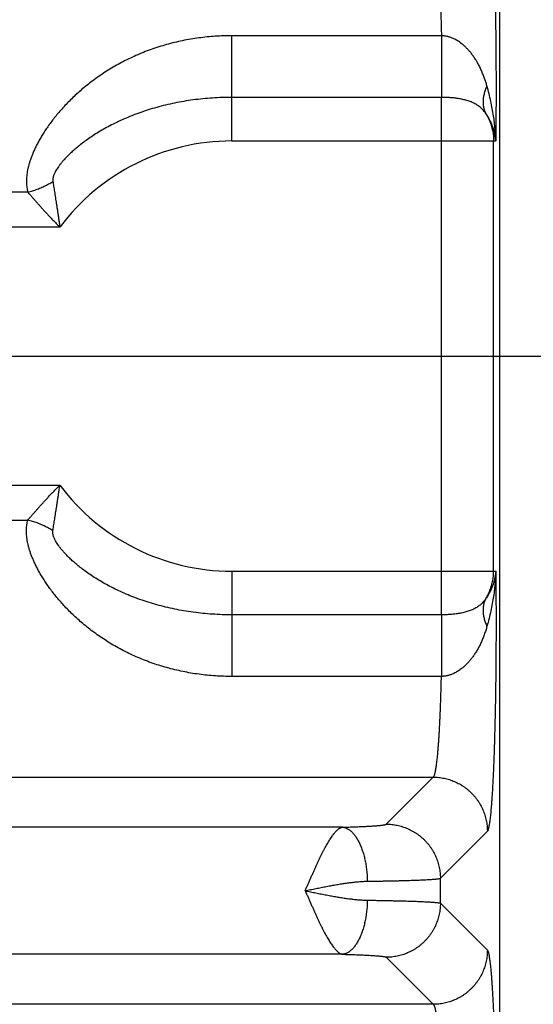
# Model space of a CAD drawing. Header units: inches. Extents: x 0 to 34, y 0 to 22.
# Tile 21 of 111: x 8.069 to 8.449, y 7.122 to 7.85. Entities that reach past the tile are written whole.
import ezdxf

# ---------------------------------------------------------------- set-up
doc = ezdxf.new("R2010")
doc.units = ezdxf.units.IN
doc.header["$LTSCALE"] = 1.87
doc.header["$MEASUREMENT"] = 0
doc.layers.get('0').update_dxf_attribs({"linetype": 'CONTINUOUS'})
doc.layers.add('DIMENSIONS', color=7, linetype='CONTINUOUS')
doc.styles.get("Standard").update_dxf_attribs({"font": 'txt', "width": 0.8})
doc.dimstyles.new('DIMSTYLE_1', dxfattribs={"dimtxt": 0.125, "dimasz": 0.18, "dimexe": 0.18, "dimexo": 0.0625, "dimgap": 0.09, "dimtad": 0, "dimtih": 1, "dimtoh": 1, "dimdec": 3, "dimzin": 4, "dimdsep": 46, "dimtxsty": 'STANDARD', "dimblk": '_FILLED', "dimblk1": '_FILLED', "dimblk2": '_FILLED', "dimcen": 0.09, "dimadec": 0, "dimazin": 0, "dimtp": 0.01, "dimtm": 0.01, "dimtfac": 1, "dimtdec": 3, "dimtofl": 0, "dimtmove": 0, "dimatfit": 3, "dimldrblk": '_FILLED', "dimfxl": 1, "dimtolj": 1, "dimtzin": 4, "dimarcsym": 0})

# ---------------------------------------------------------------- blocks, each defined once
blk = doc.blocks.new('_FILLED')
at = {"color": 0, "linetype": 'BYBLOCK'}
blk.add_solid([(0, 0), (-1, 0.1736), (-1, -0.1736)], dxfattribs=at)
blk = doc.blocks.new('*D4')
at = {"layer": 'DIMENSIONS', "color": 2, "linetype": 'CONTINUOUS'}
for p, q in [((6.87741, 7.60102), (9.29931, 7.60102)), ((9.17431, 7.60102), (9.17431, 6.87704)), ((9.17431, 5.68002), (9.17431, 6.43954)), ((8.18075, 5.68002), (9.29931, 5.68002))]:
    blk.add_line(p, q, dxfattribs=at)
at = {"layer": 'DIMENSIONS', "color": 2, "linetype": 'CONTINUOUS', "xscale": 0.18, "yscale": 0.18, "zscale": 0.18}
for p, rotation in [((9.17431, 7.60102), 90), ((9.17431, 5.68002), 270)]:
    blk.add_blockref('_FILLED', p, dxfattribs=dict(at, rotation=rotation))
at = {"layer": 'DIMENSIONS', "color": 2, "linetype": 'CONTINUOUS', "width": 0.8}
for s, p in [('1.921', (8.82431, 6.68954)), ('[', (8.82431, 6.50204)), (']', (9.42431, 6.50204)), ('48.79', (8.92431, 6.50204))]:
    blk.add_text(s, height=0.125, dxfattribs=at).set_placement(p)
blk = doc.blocks.new('*D5')
at = {"layer": 'DIMENSIONS', "color": 2, "linetype": 'CONTINUOUS'}
for p, q in [((8.35231, 9.41602), (10.04931, 9.41602)), ((9.92431, 9.41602), (9.92431, 8.18981)), ((9.92431, 5.68002), (9.92431, 7.75231)), ((8.18075, 5.68002), (10.04931, 5.68002))]:
    blk.add_line(p, q, dxfattribs=at)
at = {"layer": 'DIMENSIONS', "color": 2, "linetype": 'CONTINUOUS', "xscale": 0.18, "yscale": 0.18, "zscale": 0.18}
for p, rotation in [((9.92431, 9.41602), 90), ((9.92431, 5.68002), 270)]:
    blk.add_blockref('_FILLED', p, dxfattribs=dict(at, rotation=rotation))
at = {"layer": 'DIMENSIONS', "color": 2, "linetype": 'CONTINUOUS', "width": 0.8}
for s, p in [('3.736', (9.57431, 8.00231)), ('[', (9.57431, 7.81481)), (']', (10.17431, 7.81481)), ('94.89', (9.67431, 7.81481))]:
    blk.add_text(s, height=0.125, dxfattribs=at).set_placement(p)

msp = doc.modelspace()

# ---------------------------------------------------------------- linework, layer by layer
at = {"color": 7, "linetype": 'CONTINUOUS'}
for p, q in [((8.42431, 5.96592), (8.42431, 9.24856)), ((8.38124, 7.83771), (8.22631, 7.83771)), ((8.22631, 7.75994), (8.22631, 7.83771)), ((8.38129, 7.79217), (8.22631, 7.79217)), ((8.38129, 7.40986), (8.38129, 7.79217)), ((8.22631, 7.75994), (8.4214, 7.75994)), ((8.41984, 7.4421), (8.41984, 7.75994)), ((8.07547, 7.72223), (8.01628, 7.72223)), ((8.09916, 7.69634), (8.05528, 7.69634)), ((8.05528, 7.5057), (8.09916, 7.5057)), ((8.01628, 7.47981), (8.07547, 7.47981)), ((8.22631, 7.4421), (8.4214, 7.4421)), ((8.22631, 7.4421), (8.22631, 7.36433)), ((8.38129, 7.40986), (8.22631, 7.40986)), ((8.38124, 7.36433), (8.22631, 7.36433)), ((5.00439, 7.28993), (8.37524, 7.28993)), ((8.3405, 7.25519), (8.37524, 7.28993)), ((8.30811, 7.25298), (5.07151, 7.25298)), ((8.38046, 7.21523), (8.4152, 7.24997)), ((8.38046, 7.19681), (8.38046, 7.21523)), ((8.38046, 7.19681), (8.4152, 7.16207)), ((8.30811, 7.15906), (5.07151, 7.15906)), ((8.3405, 7.15684), (8.37524, 7.12211)), ((8.37524, 7.12211), (5.00439, 7.12211))]:
    msp.add_line(p, q, dxfattribs=at)
for start, end in [(90, 143.14108), (216.85891, 270)]:
    msp.add_arc((8.22631, 7.60102), 0.15892, start, end, dxfattribs=at)
for points, knots in [([(8.4152, 7.95207), (8.4153, 7.95197), (8.41548, 7.95168), (8.41571, 7.95112), (8.41595, 7.95037), (8.41619, 7.94942), (8.41642, 7.94827), (8.41666, 7.94692), (8.41689, 7.94537), (8.41712, 7.94363), (8.41735, 7.9417), (8.41757, 7.93958), (8.41779, 7.93728), (8.41801, 7.93479), (8.41822, 7.93212), (8.41843, 7.92927), (8.41864, 7.92625), (8.41884, 7.92307), (8.41903, 7.91971), (8.41922, 7.9162), (8.41941, 7.91253), (8.41958, 7.90871), (8.41976, 7.90475), (8.41992, 7.90064), (8.42008, 7.8964), (8.42023, 7.89203), (8.42038, 7.88754), (8.42051, 7.88293), (8.42064, 7.87821), (8.42077, 7.87338), (8.42088, 7.86846), (8.42099, 7.86344), (8.42109, 7.85834), (8.42118, 7.85315), (8.42126, 7.8479), (8.42133, 7.84258), (8.4214, 7.83721), (8.42146, 7.83178), (8.42151, 7.82631), (8.42155, 7.8208), (8.42158, 7.81526), (8.4216, 7.8097), (8.42161, 7.80413), (8.42162, 7.79855), (8.42161, 7.79296), (8.4216, 7.78739), (8.42158, 7.78183), (8.42155, 7.77629), (8.42151, 7.77079), (8.42146, 7.76535), (8.42142, 7.76173), (8.4214, 7.75994)], [0, 0, 0, 0, 0.002185, 0.005289, 0.009373, 0.014463, 0.020567, 0.027681, 0.035798, 0.04491, 0.055009, 0.066085, 0.078123, 0.091108, 0.105022, 0.119848, 0.13557, 0.152171, 0.169629, 0.187918, 0.207005, 0.226864, 0.247477, 0.268823, 0.290876, 0.313599, 0.336957, 0.360918, 0.385455, 0.41054, 0.436142, 0.462224, 0.488749, 0.51568, 0.542982, 0.570622, 0.598562, 0.626769, 0.655206, 0.683837, 0.712618, 0.741505, 0.770459, 0.799452, 0.828458, 0.857442, 0.886347, 0.915113, 0.943682, 0.971996, 1, 1, 1, 1]), ([(8.37524, 7.91211), (8.37534, 7.91203), (8.37554, 7.91179), (8.37579, 7.91133), (8.37605, 7.91069), (8.3763, 7.90989), (8.37656, 7.90891), (8.37681, 7.90777), (8.37706, 7.90646), (8.3773, 7.90498), (8.37755, 7.90334), (8.37778, 7.90154), (8.37802, 7.89959), (8.37825, 7.89747), (8.37848, 7.89521), (8.3787, 7.89279), (8.37891, 7.89023), (8.37912, 7.88754), (8.37932, 7.8847), (8.37952, 7.88173), (8.37971, 7.87864), (8.37989, 7.87542), (8.38006, 7.87208), (8.38023, 7.86863), (8.38038, 7.86508), (8.38053, 7.86143), (8.38068, 7.85768), (8.38081, 7.85384), (8.38093, 7.84991), (8.38104, 7.84591), (8.38115, 7.84184), (8.38121, 7.83909), (8.38124, 7.83771)], [0, 0, 0, 0, 0.005141, 0.01216, 0.021255, 0.032505, 0.045938, 0.061561, 0.079367, 0.099342, 0.121464, 0.145709, 0.172047, 0.200442, 0.230849, 0.263221, 0.297506, 0.333656, 0.371617, 0.411336, 0.452753, 0.495802, 0.540417, 0.586526, 0.634047, 0.682893, 0.732989, 0.784277, 0.836693, 0.890166, 0.944625, 1, 1, 1, 1]), ([(8.22631, 7.83771), (8.22427, 7.83771), (8.22019, 7.83764), (8.21408, 7.83733), (8.20799, 7.83682), (8.20192, 7.83611), (8.19589, 7.83519), (8.18991, 7.83407), (8.18397, 7.83274), (8.17809, 7.83121), (8.17229, 7.82948), (8.16658, 7.82755), (8.16096, 7.82543), (8.15546, 7.82312), (8.15009, 7.82064), (8.14486, 7.818), (8.1398, 7.8152), (8.13491, 7.81227), (8.1302, 7.80923), (8.12568, 7.80609), (8.12137, 7.80286), (8.11727, 7.79957), (8.11337, 7.79624), (8.10969, 7.79288), (8.10622, 7.7895), (8.10296, 7.78614), (8.09991, 7.78278), (8.09706, 7.77945), (8.09441, 7.77617), (8.09195, 7.77292), (8.08969, 7.76974), (8.0876, 7.76662), (8.0857, 7.76357), (8.08397, 7.76058), (8.0824, 7.75768), (8.08098, 7.75486), (8.07973, 7.75211), (8.07862, 7.74945), (8.07765, 7.74687), (8.07681, 7.74438), (8.07612, 7.74197), (8.07555, 7.73963), (8.0751, 7.73739), (8.07476, 7.73522), (8.07454, 7.73313), (8.07444, 7.73112), (8.07444, 7.72919), (8.07455, 7.72734), (8.07475, 7.72557), (8.07505, 7.72387), (8.07532, 7.72277), (8.07547, 7.72223)], [0, 0, 0, 0, 0.029206, 0.058387, 0.087541, 0.116667, 0.145766, 0.174829, 0.203847, 0.232811, 0.261705, 0.290495, 0.319141, 0.347606, 0.37584, 0.403789, 0.431397, 0.458608, 0.485368, 0.511621, 0.537317, 0.562416, 0.586876, 0.610664, 0.633757, 0.656132, 0.677773, 0.69867, 0.718814, 0.738201, 0.756838, 0.774732, 0.791893, 0.808333, 0.824071, 0.839125, 0.853512, 0.867255, 0.880385, 0.892926, 0.904899, 0.916331, 0.92726, 0.937714, 0.947711, 0.957282, 0.96647, 0.975304, 0.983812, 0.992042, 1, 1, 1, 1]), ([(8.41492, 7.8006), (8.41462, 7.80165), (8.41399, 7.80375), (8.41293, 7.80685), (8.41176, 7.80988), (8.41048, 7.81283), (8.4091, 7.81565), (8.40764, 7.81832), (8.4061, 7.82081), (8.40452, 7.82311), (8.40292, 7.8252), (8.40131, 7.82709), (8.39972, 7.82877), (8.39816, 7.83023), (8.39667, 7.83151), (8.39522, 7.83261), (8.39383, 7.83357), (8.39247, 7.83439), (8.39117, 7.8351), (8.38992, 7.83569), (8.38873, 7.83619), (8.38759, 7.8366), (8.38648, 7.83693), (8.3854, 7.8372), (8.38434, 7.83741), (8.38329, 7.83756), (8.38227, 7.83767), (8.38158, 7.8377), (8.38124, 7.83771)], [0, 0, 0, 0, 0.061475, 0.122981, 0.184072, 0.244337, 0.303326, 0.360565, 0.415492, 0.46776, 0.517235, 0.563776, 0.607155, 0.647139, 0.683848, 0.717728, 0.74926, 0.778888, 0.806679, 0.832531, 0.856584, 0.879225, 0.900855, 0.921691, 0.941871, 0.961541, 0.980862, 1, 1, 1, 1]), ([(8.38124, 7.83771), (8.38124, 7.83708), (8.38124, 7.83582), (8.38125, 7.8339), (8.38125, 7.83196), (8.38125, 7.83001), (8.38125, 7.82803), (8.38125, 7.82605), (8.38126, 7.82406), (8.38126, 7.82207), (8.38126, 7.82009), (8.38126, 7.81812), (8.38126, 7.81617), (8.38126, 7.81424), (8.38127, 7.81234), (8.38127, 7.81047), (8.38127, 7.80863), (8.38127, 7.80684), (8.38127, 7.80509), (8.38128, 7.8034), (8.38128, 7.80176), (8.38128, 7.80018), (8.38128, 7.79867), (8.38128, 7.79722), (8.38129, 7.79585), (8.38129, 7.79455), (8.38129, 7.79334), (8.38129, 7.79255), (8.38129, 7.79217)], [0, 0, 0, 0, 0.04138, 0.083437, 0.12605, 0.169105, 0.212487, 0.256082, 0.299773, 0.343444, 0.386978, 0.430259, 0.473173, 0.515606, 0.557444, 0.598576, 0.638893, 0.678287, 0.716654, 0.753892, 0.789901, 0.824587, 0.857856, 0.889619, 0.919794, 0.948299, 0.975058, 1, 1, 1, 1]), ([(8.41492, 7.8006), (8.41468, 7.80011), (8.41424, 7.79912), (8.41366, 7.79762), (8.41317, 7.79613), (8.41276, 7.79465), (8.41243, 7.79318), (8.4122, 7.79173), (8.41206, 7.79031), (8.412, 7.78891), (8.41204, 7.78754), (8.41217, 7.7862), (8.41238, 7.78489), (8.41269, 7.78363), (8.41308, 7.78241), (8.41356, 7.78123), (8.41394, 7.78048), (8.41415, 7.78011)], [0, 0, 0, 0, 0.077098, 0.152548, 0.22633, 0.298442, 0.368899, 0.437736, 0.505007, 0.570785, 0.635165, 0.698265, 0.760221, 0.82119, 0.881347, 0.940883, 1, 1, 1, 1]), ([(8.4214, 7.75994), (8.42138, 7.76135), (8.42128, 7.76427), (8.42097, 7.7688), (8.42047, 7.7736), (8.41978, 7.77865), (8.41888, 7.78391), (8.41777, 7.78935), (8.41645, 7.79495), (8.41545, 7.7987), (8.41492, 7.8006)], [0, 0, 0, 0, 0.102421, 0.212459, 0.329546, 0.453134, 0.582631, 0.717406, 0.856773, 1, 1, 1, 1]), ([(8.22631, 7.79217), (8.22391, 7.79217), (8.21913, 7.79209), (8.21197, 7.79173), (8.20486, 7.79114), (8.19782, 7.79031), (8.19088, 7.78926), (8.18406, 7.78798), (8.17737, 7.78649), (8.17085, 7.7848), (8.1645, 7.78291), (8.15835, 7.78085), (8.15243, 7.77863), (8.14674, 7.77626), (8.14132, 7.77378), (8.13617, 7.7712), (8.13131, 7.76855), (8.12677, 7.76585), (8.12255, 7.76315), (8.11867, 7.76046), (8.11513, 7.75783), (8.11193, 7.75527), (8.10906, 7.75281), (8.10653, 7.75047), (8.1043, 7.74827), (8.10237, 7.74622), (8.10072, 7.74432), (8.09931, 7.74257), (8.09813, 7.74096), (8.09715, 7.73951), (8.09634, 7.73818), (8.09568, 7.73698), (8.09516, 7.7359), (8.09475, 7.73491), (8.09443, 7.73402), (8.0942, 7.7332), (8.09405, 7.73246), (8.09395, 7.73178), (8.09392, 7.73115), (8.09393, 7.73058), (8.09397, 7.73022), (8.094, 7.73004)], [0, 0, 0, 0, 0.0466, 0.093069, 0.139309, 0.185229, 0.230739, 0.27575, 0.320168, 0.363891, 0.406815, 0.448841, 0.489874, 0.529806, 0.568515, 0.605875, 0.641752, 0.676008, 0.70851, 0.739132, 0.76777, 0.794338, 0.818794, 0.841126, 0.861362, 0.879584, 0.895882, 0.910383, 0.92323, 0.934568, 0.944557, 0.953362, 0.961136, 0.968006, 0.974096, 0.979535, 0.984442, 0.988885, 0.99292, 0.996604, 1, 1, 1, 1]), ([(8.41415, 7.78011), (8.41389, 7.78051), (8.41333, 7.78129), (8.41243, 7.78241), (8.41144, 7.78348), (8.41036, 7.78448), (8.40921, 7.78542), (8.40798, 7.78629), (8.40669, 7.78709), (8.40532, 7.78782), (8.4039, 7.78848), (8.40243, 7.78907), (8.40092, 7.7896), (8.39936, 7.79007), (8.39778, 7.79048), (8.39617, 7.79084), (8.39454, 7.79114), (8.3929, 7.7914), (8.39125, 7.79162), (8.38959, 7.7918), (8.38793, 7.79194), (8.38627, 7.79205), (8.38461, 7.79212), (8.38295, 7.79216), (8.38184, 7.79217), (8.38129, 7.79217)], [0, 0, 0, 0, 0.039131, 0.078585, 0.118402, 0.15864, 0.199352, 0.240575, 0.28235, 0.324699, 0.367631, 0.411128, 0.455148, 0.499644, 0.544545, 0.589764, 0.635217, 0.680809, 0.726457, 0.772122, 0.817785, 0.863433, 0.909041, 0.954571, 1, 1, 1, 1]), ([(8.4214, 7.75994), (8.42134, 7.76078), (8.42117, 7.7625), (8.42073, 7.76507), (8.4201, 7.76765), (8.41929, 7.77023), (8.41829, 7.77279), (8.4171, 7.7753), (8.41572, 7.77776), (8.41469, 7.77934), (8.41415, 7.78011)], [0, 0, 0, 0, 0.117484, 0.23765, 0.360216, 0.484859, 0.611384, 0.739549, 0.869122, 1, 1, 1, 1]), ([(8.41415, 7.78011), (8.41448, 7.77956), (8.41513, 7.77845), (8.41601, 7.77673), (8.41681, 7.77497), (8.41751, 7.77318), (8.41813, 7.77135), (8.41865, 7.76949), (8.41908, 7.76761), (8.41942, 7.7657), (8.41966, 7.76379), (8.4198, 7.76186), (8.41984, 7.76058), (8.41984, 7.75994)], [0, 0, 0, 0, 0.090877, 0.181801, 0.27273, 0.363647, 0.454559, 0.545494, 0.636452, 0.727394, 0.818298, 0.909161, 1, 1, 1, 1]), ([(8.07547, 7.72223), (8.07606, 7.72237), (8.07724, 7.72266), (8.079, 7.72316), (8.08075, 7.72371), (8.08249, 7.72432), (8.08421, 7.72499), (8.08592, 7.72571), (8.0876, 7.72648), (8.08925, 7.7273), (8.09087, 7.72816), (8.09246, 7.72908), (8.09349, 7.72972), (8.094, 7.73004)], [0, 0, 0, 0, 0.089991, 0.18053, 0.271499, 0.362777, 0.45424, 0.545765, 0.637228, 0.728505, 0.819473, 0.910011, 1, 1, 1, 1]), ([(8.094, 7.73004), (8.0941, 7.72946), (8.09429, 7.72827), (8.09458, 7.72643), (8.09489, 7.72451), (8.09522, 7.72248), (8.09555, 7.72035), (8.0959, 7.71812), (8.09626, 7.71577), (8.09664, 7.71332), (8.09703, 7.71076), (8.09744, 7.70809), (8.09785, 7.70532), (8.09828, 7.70243), (8.09871, 7.69943), (8.09901, 7.69738), (8.09916, 7.69634)], [0, 0, 0, 0, 0.051885, 0.106335, 0.163505, 0.223581, 0.286753, 0.353145, 0.42276, 0.495568, 0.571503, 0.650533, 0.732747, 0.818309, 0.907356, 1, 1, 1, 1]), ([(8.07547, 7.72223), (8.07587, 7.72175), (8.07669, 7.72079), (8.07796, 7.7193), (8.0793, 7.71774), (8.08072, 7.71611), (8.08221, 7.7144), (8.08379, 7.71263), (8.08545, 7.71078), (8.08719, 7.70886), (8.08901, 7.70689), (8.0909, 7.70486), (8.09286, 7.70278), (8.09489, 7.70066), (8.097, 7.69852), (8.09843, 7.69707), (8.09916, 7.69634)], [0, 0, 0, 0, 0.053121, 0.108841, 0.167322, 0.228745, 0.293282, 0.361013, 0.431852, 0.505662, 0.582201, 0.661232, 0.742619, 0.826279, 0.91211, 1, 1, 1, 1]), ([(8.07547, 7.47981), (8.07586, 7.48028), (8.07668, 7.48124), (8.07795, 7.48273), (8.07928, 7.48428), (8.0807, 7.48591), (8.0822, 7.48762), (8.08379, 7.4894), (8.08545, 7.49126), (8.08719, 7.49317), (8.08901, 7.49515), (8.09089, 7.49718), (8.09285, 7.49925), (8.09488, 7.50137), (8.097, 7.50351), (8.09842, 7.50497), (8.09916, 7.5057)], [0, 0, 0, 0, 0.052677, 0.108141, 0.166567, 0.22809, 0.292836, 0.360818, 0.431843, 0.50568, 0.582127, 0.661023, 0.742292, 0.825908, 0.911829, 1, 1, 1, 1]), ([(8.094, 7.47199), (8.0941, 7.47257), (8.09428, 7.47376), (8.09458, 7.47559), (8.09489, 7.47751), (8.09522, 7.47954), (8.09555, 7.48167), (8.0959, 7.48392), (8.09626, 7.48627), (8.09664, 7.48872), (8.09703, 7.49128), (8.09744, 7.49394), (8.09785, 7.49671), (8.09828, 7.4996), (8.0987, 7.50261), (8.09901, 7.50465), (8.09916, 7.5057)], [0, 0, 0, 0, 0.051606, 0.10588, 0.163004, 0.223142, 0.286448, 0.35301, 0.422764, 0.495617, 0.571516, 0.650469, 0.7326, 0.818113, 0.907195, 1, 1, 1, 1]), ([(8.22631, 7.36433), (8.22429, 7.36433), (8.22024, 7.3644), (8.21417, 7.3647), (8.2081, 7.3652), (8.20204, 7.36591), (8.19601, 7.36683), (8.19002, 7.36795), (8.18407, 7.36927), (8.17819, 7.3708), (8.17238, 7.37253), (8.16666, 7.37446), (8.16104, 7.37658), (8.15554, 7.37888), (8.15016, 7.38137), (8.14492, 7.38401), (8.13985, 7.38681), (8.13495, 7.38974), (8.13023, 7.39279), (8.1257, 7.39594), (8.12138, 7.39917), (8.11726, 7.40247), (8.11336, 7.40581), (8.10967, 7.40918), (8.10618, 7.41257), (8.10291, 7.41595), (8.09985, 7.41932), (8.09699, 7.42266), (8.09434, 7.42597), (8.09187, 7.42923), (8.0896, 7.43243), (8.08751, 7.43557), (8.08561, 7.43864), (8.08387, 7.44163), (8.0823, 7.44454), (8.0809, 7.44737), (8.07965, 7.45011), (8.07854, 7.45276), (8.07759, 7.45533), (8.07678, 7.4578), (8.07609, 7.46019), (8.07552, 7.4625), (8.07508, 7.46472), (8.07476, 7.46687), (8.07454, 7.46894), (8.07444, 7.47093), (8.07444, 7.47285), (8.07454, 7.47469), (8.07474, 7.47647), (8.07507, 7.47816), (8.07532, 7.47927), (8.07547, 7.47981)], [0, 0, 0, 0, 0.028919, 0.057923, 0.086987, 0.116084, 0.145189, 0.174279, 0.203333, 0.232329, 0.261241, 0.290043, 0.318708, 0.3472, 0.375466, 0.403453, 0.431106, 0.458368, 0.485184, 0.511498, 0.537264, 0.562431, 0.586963, 0.610828, 0.633997, 0.65645, 0.678173, 0.699154, 0.719385, 0.738866, 0.757594, 0.77557, 0.792803, 0.8093, 0.82507, 0.840125, 0.854487, 0.868178, 0.88122, 0.893643, 0.905487, 0.916792, 0.92759, 0.937923, 0.947832, 0.957345, 0.966482, 0.975276, 0.98377, 0.992016, 1, 1, 1, 1]), ([(8.094, 7.47199), (8.09349, 7.47232), (8.09246, 7.47296), (8.09087, 7.47387), (8.08925, 7.47474), (8.0876, 7.47556), (8.08592, 7.47633), (8.08422, 7.47705), (8.08249, 7.47772), (8.08075, 7.47833), (8.079, 7.47888), (8.07724, 7.47938), (8.07606, 7.47967), (8.07547, 7.47981)], [0, 0, 0, 0, 0.089981, 0.180512, 0.271473, 0.362745, 0.454204, 0.545727, 0.637191, 0.728472, 0.819447, 0.909996, 1, 1, 1, 1]), ([(8.22631, 7.40986), (8.22392, 7.40986), (8.21913, 7.40994), (8.21198, 7.4103), (8.20488, 7.4109), (8.19785, 7.41172), (8.19092, 7.41277), (8.1841, 7.41405), (8.17742, 7.41554), (8.1709, 7.41723), (8.16455, 7.41911), (8.15841, 7.42116), (8.15249, 7.42338), (8.14681, 7.42575), (8.14138, 7.42823), (8.13623, 7.43081), (8.13137, 7.43346), (8.12682, 7.43615), (8.1226, 7.43886), (8.11871, 7.44155), (8.11516, 7.44418), (8.11195, 7.44675), (8.10909, 7.44921), (8.10655, 7.45154), (8.10432, 7.45375), (8.10239, 7.4558), (8.10073, 7.4577), (8.09933, 7.45945), (8.09814, 7.46105), (8.09716, 7.46251), (8.09635, 7.46384), (8.09569, 7.46504), (8.09516, 7.46613), (8.09475, 7.46711), (8.09444, 7.46801), (8.09421, 7.46882), (8.09405, 7.46957), (8.09395, 7.47025), (8.09392, 7.47088), (8.09393, 7.47145), (8.09397, 7.47182), (8.094, 7.47199)], [0, 0, 0, 0, 0.046554, 0.092979, 0.139178, 0.185059, 0.23053, 0.275502, 0.319877, 0.363555, 0.406436, 0.448427, 0.489435, 0.529351, 0.568057, 0.605426, 0.641324, 0.675611, 0.708149, 0.738812, 0.76749, 0.794098, 0.818582, 0.840941, 0.861195, 0.879426, 0.895728, 0.910229, 0.923078, 0.934425, 0.944434, 0.953253, 0.961036, 0.967915, 0.974012, 0.979454, 0.984361, 0.988806, 0.992851, 0.996561, 1, 1, 1, 1]), ([(8.4214, 7.4421), (8.42134, 7.44125), (8.42117, 7.43954), (8.42073, 7.43697), (8.4201, 7.43439), (8.41929, 7.4318), (8.41829, 7.42925), (8.4171, 7.42673), (8.41572, 7.42428), (8.41469, 7.4227), (8.41415, 7.42193)], [0, 0, 0, 0, 0.117486, 0.23765, 0.360228, 0.484883, 0.611415, 0.739585, 0.86915, 1, 1, 1, 1]), ([(8.41415, 7.42193), (8.41448, 7.42247), (8.41513, 7.42359), (8.41601, 7.4253), (8.41681, 7.42706), (8.41751, 7.42886), (8.41813, 7.43069), (8.41865, 7.43255), (8.41908, 7.43443), (8.41942, 7.43633), (8.41966, 7.43825), (8.4198, 7.44017), (8.41984, 7.44146), (8.41984, 7.4421)], [0, 0, 0, 0, 0.090878, 0.181801, 0.27273, 0.363647, 0.454559, 0.545494, 0.636452, 0.727394, 0.818298, 0.909161, 1, 1, 1, 1]), ([(8.4214, 7.4421), (8.42138, 7.44069), (8.42128, 7.43777), (8.42097, 7.43324), (8.42047, 7.42844), (8.41978, 7.42339), (8.41888, 7.41813), (8.41777, 7.41269), (8.41646, 7.40709), (8.41545, 7.40333), (8.41492, 7.40144)], [0, 0, 0, 0, 0.102391, 0.21241, 0.329483, 0.453064, 0.582562, 0.717345, 0.856735, 1, 1, 1, 1]), ([(8.4214, 7.4421), (8.42142, 7.4403), (8.42146, 7.43668), (8.42151, 7.43123), (8.42155, 7.42573), (8.42158, 7.42019), (8.4216, 7.41463), (8.42161, 7.40905), (8.42162, 7.40347), (8.42161, 7.39789), (8.4216, 7.39232), (8.42158, 7.38676), (8.42155, 7.38122), (8.42151, 7.37572), (8.42146, 7.37024), (8.4214, 7.36482), (8.42133, 7.35944), (8.42126, 7.35412), (8.42118, 7.34887), (8.42109, 7.34369), (8.42099, 7.33858), (8.42088, 7.33357), (8.42077, 7.32864), (8.42064, 7.32382), (8.42051, 7.3191), (8.42038, 7.31449), (8.42023, 7.31), (8.42008, 7.30563), (8.41992, 7.30139), (8.41976, 7.29728), (8.41958, 7.29332), (8.41941, 7.2895), (8.41922, 7.28583), (8.41903, 7.28232), (8.41884, 7.27897), (8.41864, 7.27578), (8.41843, 7.27276), (8.41822, 7.26992), (8.41801, 7.26725), (8.41779, 7.26476), (8.41757, 7.26245), (8.41735, 7.26033), (8.41712, 7.2584), (8.41689, 7.25666), (8.41666, 7.25512), (8.41642, 7.25377), (8.41619, 7.25262), (8.41595, 7.25167), (8.41571, 7.25092), (8.41548, 7.25036), (8.4153, 7.25007), (8.4152, 7.24997)], [0, 0, 0, 0, 0.028045, 0.056389, 0.084977, 0.113753, 0.142662, 0.171645, 0.200648, 0.229638, 0.258589, 0.287475, 0.316255, 0.344884, 0.373317, 0.401518, 0.429454, 0.457091, 0.484392, 0.511321, 0.537842, 0.563919, 0.589516, 0.614598, 0.639133, 0.663092, 0.686447, 0.709166, 0.731215, 0.752557, 0.773167, 0.793025, 0.812109, 0.830395, 0.84785, 0.864448, 0.880168, 0.894993, 0.908905, 0.921888, 0.933925, 0.944999, 0.955097, 0.964207, 0.972323, 0.979436, 0.985539, 0.990628, 0.994712, 0.997815, 1, 1, 1, 1]), ([(8.41415, 7.42193), (8.41389, 7.42153), (8.41333, 7.42075), (8.41243, 7.41963), (8.41144, 7.41856), (8.41036, 7.41756), (8.40921, 7.41662), (8.40798, 7.41575), (8.40669, 7.41495), (8.40532, 7.41422), (8.4039, 7.41356), (8.40243, 7.41296), (8.40092, 7.41243), (8.39936, 7.41197), (8.39778, 7.41156), (8.39617, 7.4112), (8.39454, 7.41089), (8.3929, 7.41063), (8.39125, 7.41042), (8.3896, 7.41024), (8.38794, 7.4101), (8.38628, 7.40999), (8.38461, 7.40992), (8.38295, 7.40987), (8.38184, 7.40986), (8.38129, 7.40986)], [0, 0, 0, 0, 0.039125, 0.078574, 0.118386, 0.158617, 0.199321, 0.240539, 0.282309, 0.324655, 0.367583, 0.411076, 0.455093, 0.499581, 0.544462, 0.589652, 0.635071, 0.680631, 0.726259, 0.771917, 0.817583, 0.863251, 0.908897, 0.954488, 1, 1, 1, 1]), ([(8.41415, 7.42193), (8.41394, 7.42156), (8.41356, 7.42081), (8.41308, 7.41963), (8.41269, 7.41841), (8.41238, 7.41715), (8.41217, 7.41584), (8.41204, 7.4145), (8.412, 7.41313), (8.41206, 7.41173), (8.4122, 7.4103), (8.41243, 7.40886), (8.41276, 7.40739), (8.41317, 7.40591), (8.41366, 7.40442), (8.41424, 7.40292), (8.41468, 7.40193), (8.41492, 7.40144)], [0, 0, 0, 0, 0.059117, 0.118653, 0.17881, 0.239779, 0.301735, 0.364835, 0.429215, 0.494993, 0.562264, 0.631101, 0.701558, 0.77367, 0.847452, 0.922902, 1, 1, 1, 1]), ([(8.38129, 7.40986), (8.38129, 7.40949), (8.38129, 7.4087), (8.38129, 7.40748), (8.38129, 7.40619), (8.38128, 7.40481), (8.38128, 7.40337), (8.38128, 7.40186), (8.38128, 7.40028), (8.38128, 7.39864), (8.38127, 7.39694), (8.38127, 7.3952), (8.38127, 7.39341), (8.38127, 7.39157), (8.38127, 7.3897), (8.38126, 7.3878), (8.38126, 7.38587), (8.38126, 7.38391), (8.38126, 7.38195), (8.38126, 7.37996), (8.38126, 7.37798), (8.38125, 7.37599), (8.38125, 7.37401), (8.38125, 7.37203), (8.38125, 7.37007), (8.38125, 7.36814), (8.38124, 7.36622), (8.38124, 7.36496), (8.38124, 7.36433)], [0, 0, 0, 0, 0.024942, 0.051701, 0.080206, 0.11038, 0.142144, 0.175413, 0.210098, 0.246107, 0.283345, 0.321712, 0.361106, 0.401423, 0.442555, 0.484392, 0.526825, 0.569739, 0.61302, 0.656554, 0.700225, 0.743915, 0.78751, 0.830893, 0.873948, 0.916561, 0.958618, 1, 1, 1, 1]), ([(8.41492, 7.40144), (8.41462, 7.40038), (8.41399, 7.39829), (8.41293, 7.39519), (8.41176, 7.39215), (8.41048, 7.38921), (8.4091, 7.38638), (8.40763, 7.38371), (8.4061, 7.38122), (8.40452, 7.37892), (8.40291, 7.37683), (8.4013, 7.37494), (8.39971, 7.37326), (8.39816, 7.3718), (8.39666, 7.37053), (8.39522, 7.36942), (8.39383, 7.36847), (8.39247, 7.36765), (8.39117, 7.36694), (8.38992, 7.36635), (8.38873, 7.36585), (8.38758, 7.36544), (8.38647, 7.3651), (8.38539, 7.36483), (8.38433, 7.36463), (8.38329, 7.36447), (8.38226, 7.36437), (8.38158, 7.36434), (8.38124, 7.36433)], [0, 0, 0, 0, 0.061449, 0.122966, 0.184097, 0.244417, 0.303449, 0.360708, 0.415649, 0.467934, 0.517416, 0.563951, 0.607315, 0.647279, 0.683957, 0.717795, 0.749278, 0.778865, 0.806648, 0.832533, 0.856643, 0.879342, 0.901013, 0.921868, 0.94204, 0.961679, 0.980943, 1, 1, 1, 1]), ([(8.37524, 7.28993), (8.37534, 7.29001), (8.37554, 7.29025), (8.37579, 7.29071), (8.37605, 7.29135), (8.3763, 7.29215), (8.37656, 7.29313), (8.37681, 7.29427), (8.37706, 7.29558), (8.3773, 7.29706), (8.37755, 7.29869), (8.37778, 7.30049), (8.37802, 7.30245), (8.37825, 7.30456), (8.37848, 7.30683), (8.3787, 7.30924), (8.37891, 7.3118), (8.37912, 7.3145), (8.37932, 7.31734), (8.37952, 7.3203), (8.37971, 7.3234), (8.37989, 7.32662), (8.38006, 7.32995), (8.38023, 7.3334), (8.38038, 7.33696), (8.38053, 7.34061), (8.38068, 7.34436), (8.38081, 7.3482), (8.38093, 7.35212), (8.38104, 7.35613), (8.38115, 7.3602), (8.38121, 7.36294), (8.38124, 7.36433)], [0, 0, 0, 0, 0.005141, 0.01216, 0.021255, 0.032506, 0.04594, 0.061563, 0.079368, 0.09934, 0.121459, 0.145699, 0.172032, 0.200423, 0.230827, 0.263197, 0.297481, 0.333629, 0.371589, 0.411307, 0.452723, 0.495771, 0.540385, 0.586491, 0.634013, 0.682865, 0.732975, 0.784278, 0.836708, 0.890189, 0.944644, 1, 1, 1, 1]), ([(8.37524, 7.28993), (8.37591, 7.28993), (8.37726, 7.28989), (8.37928, 7.28974), (8.38128, 7.28948), (8.38327, 7.28912), (8.38524, 7.28866), (8.38719, 7.2881), (8.3891, 7.28744), (8.39098, 7.28669), (8.39282, 7.28584), (8.39462, 7.2849), (8.39636, 7.28387), (8.39805, 7.28276), (8.39968, 7.28156), (8.40125, 7.28028), (8.40275, 7.27892), (8.40418, 7.27749), (8.40554, 7.27599), (8.40682, 7.27442), (8.40802, 7.27279), (8.40914, 7.2711), (8.41017, 7.26935), (8.4111, 7.26756), (8.41195, 7.26572), (8.41271, 7.26384), (8.41336, 7.26192), (8.41392, 7.25998), (8.41438, 7.25801), (8.41474, 7.25602), (8.415, 7.25401), (8.41516, 7.25199), (8.4152, 7.25064), (8.4152, 7.24997)], [0, 0, 0, 0, 0.03224, 0.064483, 0.096729, 0.128979, 0.161231, 0.193485, 0.225743, 0.258002, 0.290264, 0.322528, 0.354793, 0.38706, 0.419327, 0.451596, 0.483865, 0.516134, 0.548403, 0.580672, 0.612939, 0.645206, 0.677472, 0.709735, 0.741997, 0.774257, 0.806514, 0.838769, 0.871021, 0.90327, 0.935517, 0.96776, 1, 1, 1, 1]), ([(8.28055, 7.20601), (8.28091, 7.20682), (8.2816, 7.20845), (8.28267, 7.21085), (8.28373, 7.21326), (8.28478, 7.21564), (8.28582, 7.218), (8.28685, 7.22032), (8.28789, 7.22261), (8.28892, 7.22484), (8.28994, 7.22703), (8.29095, 7.22916), (8.29195, 7.23123), (8.29294, 7.23323), (8.29392, 7.23515), (8.29488, 7.237), (8.29583, 7.23876), (8.29677, 7.24044), (8.29769, 7.24202), (8.2986, 7.24351), (8.29949, 7.2449), (8.30037, 7.24619), (8.30122, 7.24738), (8.30207, 7.24845), (8.30289, 7.24941), (8.30368, 7.25027), (8.30446, 7.25101), (8.30523, 7.25165), (8.30598, 7.25216), (8.30671, 7.25255), (8.30742, 7.25283), (8.30788, 7.25295), (8.30811, 7.25298)], [0, 0, 0, 0, 0.047891, 0.095524, 0.142909, 0.189938, 0.236503, 0.282497, 0.327814, 0.372342, 0.415965, 0.458563, 0.500029, 0.540297, 0.579306, 0.616967, 0.653172, 0.687844, 0.720954, 0.752471, 0.782334, 0.810463, 0.836825, 0.861447, 0.884275, 0.905344, 0.924747, 0.942604, 0.959044, 0.974047, 0.987589, 1, 1, 1, 1]), ([(8.30811, 7.25298), (8.30891, 7.253), (8.31048, 7.25304), (8.31282, 7.2531), (8.31509, 7.25317), (8.31729, 7.25324), (8.31941, 7.25331), (8.32146, 7.25339), (8.32342, 7.25347), (8.32528, 7.25356), (8.32706, 7.25365), (8.32874, 7.25375), (8.33032, 7.25384), (8.33179, 7.25394), (8.33316, 7.25405), (8.33442, 7.25415), (8.33556, 7.25426), (8.3366, 7.25437), (8.33751, 7.25448), (8.33831, 7.2546), (8.33898, 7.25471), (8.33954, 7.25482), (8.33997, 7.25494), (8.34028, 7.25505), (8.34045, 7.25514), (8.3405, 7.25519)], [0, 0, 0, 0, 0.073577, 0.145378, 0.215229, 0.282945, 0.348355, 0.411294, 0.47159, 0.529097, 0.583727, 0.635403, 0.68403, 0.729502, 0.771714, 0.810565, 0.845963, 0.877851, 0.906179, 0.930903, 0.951982, 0.969385, 0.983119, 0.99325, 1, 1, 1, 1]), ([(8.30811, 7.25298), (8.30843, 7.25296), (8.30906, 7.25287), (8.31, 7.25263), (8.31093, 7.25229), (8.31186, 7.25184), (8.31277, 7.2513), (8.31368, 7.25065), (8.31457, 7.24991), (8.31544, 7.24907), (8.31629, 7.24814), (8.31712, 7.24712), (8.31792, 7.24601), (8.3187, 7.24481), (8.31946, 7.24353), (8.32018, 7.24217), (8.32087, 7.24073), (8.32153, 7.23923), (8.32215, 7.23765), (8.32274, 7.23601), (8.32329, 7.23431), (8.3238, 7.23256), (8.32427, 7.23075), (8.3247, 7.2289), (8.32508, 7.22701), (8.32542, 7.22508), (8.32571, 7.22312), (8.32596, 7.22113), (8.32617, 7.21912), (8.32632, 7.2171), (8.32643, 7.21506), (8.32647, 7.2137), (8.32648, 7.21302)], [0, 0, 0, 0, 0.020188, 0.040749, 0.061855, 0.083661, 0.1063, 0.129883, 0.154499, 0.180216, 0.207083, 0.235132, 0.26438, 0.294828, 0.326468, 0.359279, 0.393231, 0.428287, 0.464402, 0.501521, 0.539589, 0.57854, 0.618307, 0.658818, 0.699996, 0.741762, 0.784036, 0.826731, 0.869764, 0.913045, 0.956487, 1, 1, 1, 1]), ([(8.3405, 7.25519), (8.34117, 7.25519), (8.34252, 7.25516), (8.34454, 7.255), (8.34654, 7.25474), (8.34854, 7.25438), (8.35051, 7.25392), (8.35245, 7.25336), (8.35437, 7.2527), (8.35625, 7.25195), (8.35808, 7.2511), (8.35988, 7.25016), (8.36162, 7.24913), (8.36331, 7.24802), (8.36494, 7.24682), (8.36651, 7.24554), (8.36802, 7.24418), (8.36945, 7.24275), (8.3708, 7.24125), (8.37208, 7.23968), (8.37328, 7.23805), (8.3744, 7.23636), (8.37543, 7.23461), (8.37637, 7.23282), (8.37721, 7.23098), (8.37797, 7.2291), (8.37862, 7.22719), (8.37918, 7.22524), (8.37964, 7.22327), (8.38001, 7.22128), (8.38026, 7.21927), (8.38042, 7.21726), (8.38046, 7.21591), (8.38046, 7.21523)], [0, 0, 0, 0, 0.03224, 0.064482, 0.096728, 0.128977, 0.161229, 0.193484, 0.225741, 0.258, 0.290262, 0.322526, 0.354791, 0.387058, 0.419326, 0.451595, 0.483864, 0.516133, 0.548402, 0.580671, 0.612939, 0.645206, 0.677471, 0.709735, 0.741997, 0.774256, 0.806514, 0.838769, 0.871021, 0.90327, 0.935516, 0.96776, 1, 1, 1, 1]), ([(8.28053, 7.20602), (8.28186, 7.20629), (8.28451, 7.20683), (8.28847, 7.20764), (8.29239, 7.20842), (8.29627, 7.20917), (8.30009, 7.20988), (8.30383, 7.21054), (8.30748, 7.21114), (8.31101, 7.21167), (8.31441, 7.21212), (8.31766, 7.21249), (8.32075, 7.21276), (8.32368, 7.21295), (8.32557, 7.21301), (8.32648, 7.21302)], [0, 0, 0, 0, 0.087384, 0.174172, 0.260323, 0.345411, 0.42898, 0.510694, 0.5902, 0.667063, 0.740878, 0.811296, 0.878077, 0.941043, 1, 1, 1, 1]), ([(8.32648, 7.21302), (8.32766, 7.21304), (8.33, 7.21307), (8.33347, 7.21312), (8.33685, 7.21318), (8.34014, 7.21324), (8.34333, 7.21331), (8.34642, 7.21337), (8.3494, 7.21345), (8.35227, 7.21352), (8.35502, 7.2136), (8.35765, 7.21368), (8.36016, 7.21376), (8.36253, 7.21385), (8.36477, 7.21393), (8.36687, 7.21402), (8.36884, 7.21412), (8.37066, 7.21421), (8.37233, 7.2143), (8.37385, 7.2144), (8.37522, 7.2145), (8.37644, 7.2146), (8.3775, 7.2147), (8.3784, 7.2148), (8.37915, 7.2149), (8.37973, 7.21501), (8.38015, 7.21511), (8.38038, 7.21518), (8.38046, 7.21523)], [0, 0, 0, 0, 0.06566, 0.129817, 0.192373, 0.253237, 0.312314, 0.369513, 0.424724, 0.477836, 0.528755, 0.577418, 0.623761, 0.667716, 0.709208, 0.748166, 0.784525, 0.818226, 0.849217, 0.877452, 0.90289, 0.925486, 0.945201, 0.962007, 0.975885, 0.986828, 0.994846, 1, 1, 1, 1]), ([(8.28053, 7.20602), (8.28186, 7.20575), (8.28451, 7.20521), (8.28846, 7.2044), (8.29238, 7.20362), (8.29626, 7.20287), (8.30008, 7.20216), (8.30382, 7.2015), (8.30746, 7.2009), (8.311, 7.20037), (8.3144, 7.19992), (8.31766, 7.19955), (8.32075, 7.19927), (8.32368, 7.19909), (8.32557, 7.19903), (8.32648, 7.19902)], [0, 0, 0, 0, 0.0874, 0.174143, 0.260173, 0.345163, 0.428685, 0.51036, 0.589862, 0.666814, 0.740744, 0.811265, 0.878133, 0.941122, 1, 1, 1, 1]), ([(8.28055, 7.20601), (8.28091, 7.20521), (8.2816, 7.20358), (8.28268, 7.20117), (8.28373, 7.19877), (8.28478, 7.19638), (8.28582, 7.19403), (8.28686, 7.1917), (8.2879, 7.18942), (8.28893, 7.18718), (8.28995, 7.18499), (8.29096, 7.18286), (8.29196, 7.18079), (8.29295, 7.1788), (8.29393, 7.17687), (8.29489, 7.17502), (8.29584, 7.17326), (8.29678, 7.17158), (8.2977, 7.17), (8.29861, 7.16851), (8.2995, 7.16712), (8.30038, 7.16583), (8.30123, 7.16465), (8.30208, 7.16358), (8.3029, 7.16261), (8.30369, 7.16176), (8.30447, 7.16102), (8.30523, 7.16039), (8.30599, 7.15987), (8.30672, 7.15948), (8.30742, 7.1592), (8.30789, 7.15909), (8.30811, 7.15906)], [0, 0, 0, 0, 0.047859, 0.095583, 0.143018, 0.190069, 0.236641, 0.282643, 0.327984, 0.372544, 0.416184, 0.45879, 0.50027, 0.540549, 0.579554, 0.61721, 0.653429, 0.688134, 0.721258, 0.752735, 0.782551, 0.810709, 0.837141, 0.861781, 0.884576, 0.905596, 0.924951, 0.942772, 0.959198, 0.974227, 0.987736, 1, 1, 1, 1]), ([(8.32648, 7.19902), (8.32647, 7.19834), (8.32643, 7.19698), (8.32632, 7.19494), (8.32616, 7.19292), (8.32596, 7.19091), (8.32571, 7.18892), (8.32542, 7.18696), (8.32508, 7.18503), (8.3247, 7.18314), (8.32427, 7.18129), (8.3238, 7.17948), (8.32329, 7.17773), (8.32274, 7.17603), (8.32215, 7.17439), (8.32153, 7.17281), (8.32087, 7.1713), (8.32018, 7.16987), (8.31946, 7.16851), (8.3187, 7.16723), (8.31792, 7.16603), (8.31712, 7.16492), (8.31629, 7.1639), (8.31544, 7.16296), (8.31457, 7.16213), (8.31368, 7.16138), (8.31277, 7.16074), (8.31186, 7.16019), (8.31093, 7.15975), (8.31, 7.15941), (8.30906, 7.15917), (8.30843, 7.15908), (8.30811, 7.15906)], [0, 0, 0, 0, 0.043513, 0.086955, 0.130237, 0.173269, 0.215965, 0.258238, 0.300005, 0.341183, 0.381693, 0.42146, 0.460412, 0.498479, 0.535599, 0.571713, 0.606769, 0.640721, 0.673532, 0.705172, 0.73562, 0.764867, 0.792916, 0.819783, 0.8455, 0.870116, 0.8937, 0.916339, 0.938145, 0.959251, 0.979812, 1, 1, 1, 1]), ([(8.32648, 7.19902), (8.32766, 7.199), (8.33, 7.19897), (8.33347, 7.19891), (8.33685, 7.19886), (8.34014, 7.1988), (8.34334, 7.19873), (8.34642, 7.19866), (8.34941, 7.19859), (8.35228, 7.19852), (8.35503, 7.19844), (8.35766, 7.19836), (8.36016, 7.19828), (8.36253, 7.19819), (8.36477, 7.1981), (8.36688, 7.19801), (8.36884, 7.19792), (8.37066, 7.19783), (8.37233, 7.19773), (8.37385, 7.19764), (8.37522, 7.19754), (8.37644, 7.19744), (8.3775, 7.19734), (8.3784, 7.19723), (8.37915, 7.19713), (8.37973, 7.19703), (8.38015, 7.19693), (8.38038, 7.19685), (8.38046, 7.19681)], [0, 0, 0, 0, 0.065683, 0.129859, 0.19243, 0.253299, 0.312374, 0.369562, 0.42476, 0.477867, 0.528791, 0.577463, 0.623817, 0.667778, 0.70927, 0.748223, 0.784574, 0.818268, 0.849253, 0.877483, 0.902913, 0.925501, 0.945208, 0.962008, 0.975883, 0.986826, 0.994845, 1, 1, 1, 1]), ([(8.38046, 7.19681), (8.38046, 7.19613), (8.38042, 7.19478), (8.38026, 7.19277), (8.38001, 7.19076), (8.37964, 7.18877), (8.37918, 7.1868), (8.37862, 7.18485), (8.37797, 7.18294), (8.37721, 7.18106), (8.37637, 7.17922), (8.37543, 7.17742), (8.3744, 7.17568), (8.37328, 7.17399), (8.37208, 7.17236), (8.3708, 7.17079), (8.36945, 7.16929), (8.36802, 7.16786), (8.36651, 7.1665), (8.36494, 7.16522), (8.36331, 7.16402), (8.36162, 7.1629), (8.35988, 7.16187), (8.35808, 7.16094), (8.35625, 7.16009), (8.35437, 7.15934), (8.35245, 7.15868), (8.35051, 7.15812), (8.34854, 7.15766), (8.34654, 7.1573), (8.34454, 7.15704), (8.34252, 7.15688), (8.34117, 7.15684), (8.3405, 7.15684)], [0, 0, 0, 0, 0.03224, 0.064483, 0.09673, 0.128979, 0.161231, 0.193486, 0.225743, 0.258003, 0.290265, 0.322529, 0.354794, 0.387061, 0.419329, 0.451597, 0.483866, 0.516135, 0.548404, 0.580673, 0.612941, 0.645208, 0.677473, 0.709737, 0.741999, 0.774258, 0.806515, 0.83877, 0.871022, 0.903271, 0.935517, 0.96776, 1, 1, 1, 1]), ([(8.30811, 7.15906), (8.30891, 7.15904), (8.31049, 7.159), (8.31283, 7.15894), (8.3151, 7.15887), (8.3173, 7.1588), (8.31942, 7.15873), (8.32147, 7.15865), (8.32342, 7.15856), (8.32529, 7.15848), (8.32706, 7.15839), (8.32874, 7.15829), (8.33032, 7.15819), (8.33179, 7.15809), (8.33316, 7.15799), (8.33442, 7.15788), (8.33557, 7.15778), (8.3366, 7.15767), (8.33751, 7.15756), (8.33831, 7.15744), (8.33898, 7.15733), (8.33954, 7.15721), (8.33997, 7.1571), (8.34028, 7.15699), (8.34045, 7.15689), (8.3405, 7.15684)], [0, 0, 0, 0, 0.073826, 0.145757, 0.215638, 0.283316, 0.348647, 0.411499, 0.471733, 0.529221, 0.583853, 0.635526, 0.684141, 0.729595, 0.771789, 0.810622, 0.846005, 0.87788, 0.906195, 0.930906, 0.951975, 0.969372, 0.983112, 0.993253, 1, 1, 1, 1]), ([(8.4152, 7.16207), (8.4152, 7.16139), (8.41516, 7.16004), (8.415, 7.15803), (8.41474, 7.15602), (8.41438, 7.15403), (8.41392, 7.15206), (8.41336, 7.15011), (8.41271, 7.1482), (8.41195, 7.14632), (8.4111, 7.14448), (8.41017, 7.14269), (8.40914, 7.14094), (8.40802, 7.13925), (8.40682, 7.13762), (8.40554, 7.13605), (8.40418, 7.13455), (8.40275, 7.13312), (8.40125, 7.13176), (8.39968, 7.13048), (8.39805, 7.12928), (8.39636, 7.12817), (8.39462, 7.12714), (8.39282, 7.1262), (8.39098, 7.12535), (8.3891, 7.1246), (8.38719, 7.12394), (8.38524, 7.12338), (8.38327, 7.12292), (8.38128, 7.12256), (8.37928, 7.1223), (8.37726, 7.12214), (8.37591, 7.12211), (8.37524, 7.12211)], [0, 0, 0, 0, 0.03224, 0.064483, 0.09673, 0.128979, 0.161231, 0.193486, 0.225743, 0.258003, 0.290265, 0.322528, 0.354794, 0.387061, 0.419328, 0.451597, 0.483866, 0.516135, 0.548404, 0.580673, 0.61294, 0.645207, 0.677472, 0.709736, 0.741998, 0.774257, 0.806515, 0.838769, 0.871021, 0.903271, 0.935517, 0.96776, 1, 1, 1, 1]), ([(8.4152, 7.16207), (8.4153, 7.16197), (8.41549, 7.16167), (8.41572, 7.1611), (8.41596, 7.16034), (8.4162, 7.15936), (8.41644, 7.15819), (8.41667, 7.15681), (8.41691, 7.15523), (8.41714, 7.15345), (8.41737, 7.15148), (8.4176, 7.14931), (8.41782, 7.14696), (8.41804, 7.14441), (8.41826, 7.14168), (8.41847, 7.13877), (8.41868, 7.13568), (8.41888, 7.13242), (8.41907, 7.129), (8.41926, 7.12541), (8.41945, 7.12166), (8.41963, 7.11776), (8.4198, 7.11371), (8.41996, 7.10952), (8.42012, 7.10519), (8.42027, 7.10073), (8.42042, 7.09615), (8.42056, 7.09145), (8.42069, 7.08663), (8.42081, 7.08171), (8.42092, 7.07669), (8.42103, 7.07158), (8.42112, 7.06639), (8.42121, 7.06112), (8.42129, 7.05577), (8.42136, 7.05036), (8.42143, 7.0449), (8.42148, 7.03939), (8.42152, 7.03383), (8.42156, 7.02824), (8.42159, 7.02262), (8.42161, 7.01699), (8.42162, 7.01134), (8.42162, 7.00569), (8.42161, 7.00004), (8.42159, 6.99441), (8.42156, 6.98879), (8.42152, 6.9832), (8.42148, 6.97765), (8.42143, 6.97213), (8.42136, 6.96667), (8.42129, 6.96126), (8.42121, 6.95592), (8.42112, 6.95064), (8.42103, 6.94545), (8.42092, 6.94034), (8.42081, 6.93532), (8.42069, 6.9304), (8.42056, 6.92559), (8.42042, 6.92089), (8.42027, 6.9163), (8.42012, 6.91184), (8.41996, 6.90752), (8.4198, 6.90333), (8.41963, 6.89928), (8.41945, 6.89538), (8.41926, 6.89163), (8.41907, 6.88804), (8.41888, 6.88461), (8.41868, 6.88135), (8.41847, 6.87826), (8.41826, 6.87535), (8.41804, 6.87262), (8.41782, 6.87008), (8.4176, 6.86772), (8.41737, 6.86555), (8.41714, 6.86358), (8.41691, 6.8618), (8.41667, 6.86023), (8.41644, 6.85885), (8.4162, 6.85767), (8.41596, 6.8567), (8.41572, 6.85593), (8.41548, 6.85537), (8.4153, 6.85507), (8.4152, 6.85497)], [0, 0, 0, 0, 0.001388, 0.003365, 0.005971, 0.009219, 0.013116, 0.017659, 0.022845, 0.028668, 0.035123, 0.0422, 0.049891, 0.05819, 0.06709, 0.076575, 0.086628, 0.097238, 0.108392, 0.120076, 0.132272, 0.144961, 0.158128, 0.171758, 0.185833, 0.20033, 0.215229, 0.230511, 0.246156, 0.262145, 0.278456, 0.295065, 0.31195, 0.329088, 0.346454, 0.364028, 0.381785, 0.399703, 0.417756, 0.43592, 0.454169, 0.472479, 0.490826, 0.509187, 0.527535, 0.545847, 0.564095, 0.582257, 0.600309, 0.618227, 0.635986, 0.653561, 0.670927, 0.688062, 0.704946, 0.721556, 0.737869, 0.753859, 0.769504, 0.784785, 0.799684, 0.814182, 0.828256, 0.841887, 0.855054, 0.867743, 0.879938, 0.891621, 0.902774, 0.913384, 0.923437, 0.932922, 0.941822, 0.950124, 0.957817, 0.964893, 0.971344, 0.977164, 0.982348, 0.986889, 0.990785, 0.994032, 0.996637, 0.998612, 1, 1, 1, 1]), ([(8.37524, 7.12211), (8.37534, 7.12203), (8.37554, 7.12179), (8.3758, 7.12131), (8.37606, 7.12066), (8.37632, 7.11984), (8.37657, 7.11884), (8.37683, 7.11767), (8.37708, 7.11633), (8.37733, 7.11482), (8.37757, 7.11314), (8.37782, 7.11129), (8.37805, 7.10928), (8.37829, 7.10712), (8.37851, 7.1048), (8.37874, 7.10233), (8.37895, 7.09971), (8.37916, 7.09695), (8.37937, 7.09406), (8.37956, 7.09102), (8.37975, 7.08786), (8.37993, 7.08457), (8.38011, 7.08117), (8.38027, 7.07765), (8.38043, 7.07402), (8.38058, 7.07029), (8.38072, 7.06646), (8.38085, 7.06255), (8.38097, 7.05854), (8.38108, 7.05446), (8.38119, 7.05031), (8.38128, 7.04609), (8.38136, 7.04182), (8.38143, 7.03749), (8.3815, 7.03311), (8.38155, 7.0287), (8.38159, 7.02425), (8.38162, 7.01979), (8.38164, 7.0153), (8.38165, 7.0108), (8.38165, 7.0063), (8.38164, 7.0018), (8.38162, 6.99731), (8.38159, 6.99284), (8.38155, 6.9884), (8.3815, 6.98398), (8.38143, 6.97961), (8.38136, 6.97528), (8.38128, 6.971), (8.38119, 6.96678), (8.38108, 6.96262), (8.38097, 6.95854), (8.38085, 6.95453), (8.38072, 6.95061), (8.38058, 6.94678), (8.38043, 6.94305), (8.38027, 6.93942), (8.38011, 6.93589), (8.37993, 6.93248), (8.37975, 6.92919), (8.37956, 6.92603), (8.37937, 6.92299), (8.37916, 6.92009), (8.37895, 6.91733), (8.37874, 6.91471), (8.37851, 6.91224), (8.37829, 6.90992), (8.37805, 6.90775), (8.37782, 6.90575), (8.37757, 6.9039), (8.37733, 6.90222), (8.37708, 6.90071), (8.37683, 6.89937), (8.37657, 6.8982), (8.37632, 6.8972), (8.37606, 6.89638), (8.3758, 6.89573), (8.37554, 6.89525), (8.37534, 6.89501), (8.37524, 6.89493)], [0, 0, 0, 0, 0.001713, 0.00406, 0.007107, 0.01088, 0.015391, 0.02064, 0.026625, 0.033342, 0.040782, 0.048939, 0.057798, 0.067345, 0.077563, 0.088433, 0.099941, 0.112074, 0.124814, 0.138139, 0.152026, 0.166455, 0.181405, 0.196851, 0.21277, 0.229137, 0.245925, 0.263109, 0.280662, 0.298558, 0.31677, 0.335266, 0.354019, 0.372999, 0.392177, 0.411526, 0.431013, 0.450607, 0.470278, 0.489995, 0.509729, 0.529449, 0.549122, 0.568719, 0.588209, 0.607563, 0.62675, 0.645741, 0.664503, 0.683009, 0.701231, 0.719142, 0.736711, 0.753912, 0.770715, 0.787097, 0.803032, 0.818495, 0.83346, 0.847905, 0.861806, 0.875144, 0.887895, 0.90004, 0.911559, 0.922437, 0.932658, 0.942206, 0.951063, 0.959218, 0.966658, 0.973374, 0.97936, 0.984609, 0.98912, 0.992893, 0.99594, 0.998287, 1, 1, 1, 1])]:
    msp.add_open_spline(points, degree=3, knots=knots, dxfattribs=at)

# ---------------------------------------------------------------- dimensions: what is measured, and where the dimension line sits
at = {"layer": 'DIMENSIONS', "color": 2, "linetype": 'CONTINUOUS'}
for base, p2, picture, middle in [((9.92431, 9.41602), (8.35231, 9.41602), '*D5', (9.92431, 7.97106)), ((9.17431, 7.60102), (6.87741, 7.60102), '*D4', (9.17431, 6.65829))]:
    dim = msp.add_linear_dim(base=base, p1=(8.18075, 5.68002), p2=p2, angle=90, dimstyle='DIMSTYLE_1', dxfattribs=at)
    dim.commit()
    dim.dimension.update_dxf_attribs({"geometry": picture, "text_midpoint": middle, "dimtype": 160})

doc.saveas('drawing.dxf')
